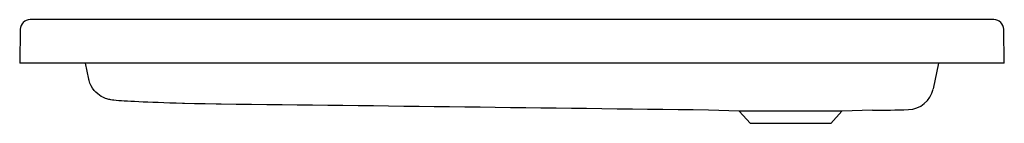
# Model space of a CAD drawing. Header units: millimetres. Extents: x 1860.457 to 1861.359, y 1476.436 to 1476.531.
import ezdxf

# ---------------------------------------------------------------- set-up
doc = ezdxf.new("R2010")
doc.units = ezdxf.units.MM
doc.layers.add('SANINDUSA', color=3, linetype='Continuous')

msp = doc.modelspace()

# ---------------------------------------------------------------- linework, layer by layer
at = {"layer": 'SANINDUSA'}
for p, q in [((1860.90766, 1476.53071), (1860.46673, 1476.53071)), ((1861.34904, 1476.53071), (1860.90766, 1476.53071)), ((1860.45773, 1476.52187), (1860.45719, 1476.49071)), ((1861.35858, 1476.49071), (1861.35804, 1476.52187)), ((1860.90712, 1476.49071), (1860.45719, 1476.49071)), ((1860.52039, 1476.47617), (1860.5173, 1476.49071)), ((1861.35359, 1476.49071), (1860.90712, 1476.49071)), ((1861.29847, 1476.49071), (1861.29349, 1476.46726)), ((1861.35858, 1476.49071), (1861.35359, 1476.49071)), ((1861.11579, 1476.44677), (1861.0878, 1476.44775)), ((1861.12615, 1476.43567), (1861.11579, 1476.44677)), ((1861.20998, 1476.44677), (1861.11579, 1476.44677)), ((1861.20998, 1476.44677), (1861.19963, 1476.43567)), ((1861.2379, 1476.44775), (1861.20998, 1476.44677)), ((1861.19963, 1476.43567), (1861.12615, 1476.43567))]:
    msp.add_line(p, q, dxfattribs=at)
at = {"layer": 'SANINDUSA', "flags": 128}
for points in [[(1860.60773, 1476.45393), (1860.60634, 1476.45396), (1860.60032, 1476.45412), (1860.59457, 1476.45429), (1860.5891, 1476.45446), (1860.58391, 1476.45464), (1860.57914, 1476.45481), (1860.57453, 1476.45499), (1860.57021, 1476.45518), (1860.56618, 1476.45536), (1860.56244, 1476.45554), (1860.55898, 1476.45572), (1860.5558, 1476.4559), (1860.5529, 1476.45608), (1860.55026, 1476.45625), (1860.54784, 1476.45643), (1860.54562, 1476.45662), (1860.54345, 1476.45684), (1860.54205, 1476.45702), (1860.54065, 1476.45723), (1860.53973, 1476.4574), (1860.5388, 1476.45761), (1860.53785, 1476.45785), (1860.53684, 1476.45815), (1860.53575, 1476.45852), (1860.53457, 1476.45899), (1860.53325, 1476.4596), (1860.53182, 1476.46038), (1860.53026, 1476.46137), (1860.52861, 1476.46261), (1860.52694, 1476.46413), (1860.52533, 1476.4659), (1860.52386, 1476.4679), (1860.52258, 1476.47008), (1860.52152, 1476.47242), (1860.52071, 1476.47488), (1860.5205, 1476.47582)], [(1860.64155, 1476.45322), (1860.63691, 1476.4533), (1860.62686, 1476.45349), (1860.6173, 1476.4537), (1860.60814, 1476.45392), (1860.60773, 1476.45393)]]:
    msp.add_lwpolyline(points, dxfattribs=at)
at = {"layer": 'SANINDUSA'}
for centre, radius, start, end in [((1860.46673, 1476.52171), 0.009, 90, 179), ((1861.34904, 1476.52171), 0.009, 1, 90), ((1861.27001, 1476.47225), 0.024, 271.83201, 347.71152), ((1856.51351, 1121.68106), 354.79617, 89.2612821, 89.3333513)]:
    msp.add_arc(centre, radius, start, end, dxfattribs=at)
msp.add_open_spline([(1861.2379, 1476.44775), (1861.24901, 1476.44775), (1861.25963, 1476.44792), (1861.27078, 1476.44826)], degree=3, dxfattribs=at)

doc.saveas('drawing.dxf')
